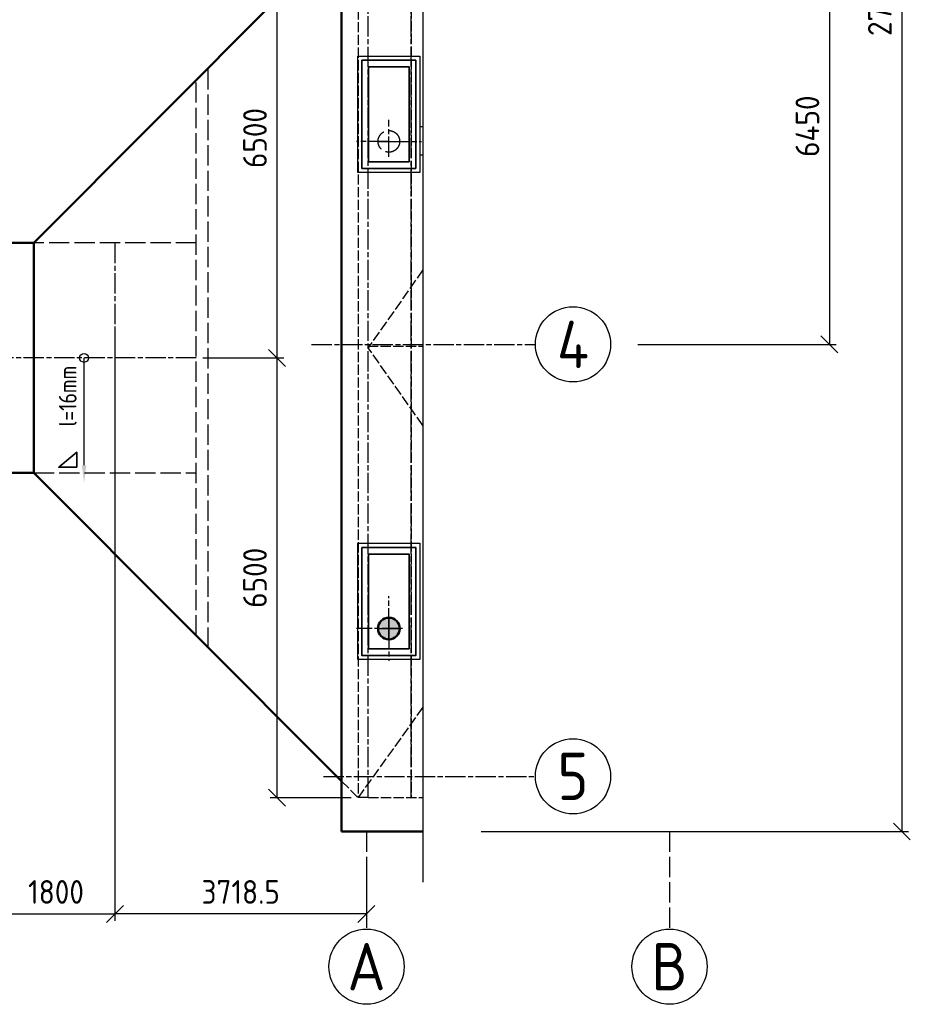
# Model space of a CAD drawing. Header units: millimetres. Extents: x -187295 to -99325, y -133089 to -73689.
# Tile 32 of 34: x -145980 to -132812, y -110280 to -95727. Entities that reach past the tile are written whole.
import ezdxf
from ezdxf.enums import TextEntityAlignment as Align

# ---------------------------------------------------------------- set-up
doc = ezdxf.new("R2010")
doc.units = ezdxf.units.MM
doc.header["$LTSCALE"] = 50
for name, pattern in [('AM_ISO02W050', [7.5, 6, -1.5]), ('AM_ISO02W050x2', [3.75, 3, -0.75]), ('AM_ISO08W050x2', [9, 6, -0.75, 1.5, -0.75])]:
    doc.linetypes.add(name, pattern=pattern)
for name, color, linetype, lineweight in [('AM_0', 7, 'Continuous', 50), ('AM_1', 40, 'Continuous', 35), ('AM_2', 140, 'Continuous', 25), ('AM_3', 6, 'AM_ISO02W050', 25), ('AM_4', 3, 'Continuous', 25), ('AM_5', 3, 'Continuous', 25), ('AM_6', 2, 'Continuous', 35), ('AM_7', 4, 'AM_ISO08W050x2', 25), ('AM_8', 1, 'Continuous', 25)]:
    doc.layers.add(name, color=color, linetype=linetype, lineweight=lineweight)
doc.styles.get("Standard").update_dxf_attribs({"font": 'ISOCP.SHX'})
doc.dimstyles.new('AM_ISO_ST$0', dxfattribs={"dimscale": 20, "dimtxt": 3.5, "dimasz": 2.5, "dimexe": 1, "dimexo": 1, "dimgap": 1.5, "dimtad": 1, "dimdec": 0, "dimdsep": 46, "dimtxsty": 'Standard', "dimblk": 'OBLIQUE', "dimblk1": 'OBLIQUE', "dimblk2": 'OBLIQUE', "dimsah": 1, "dimcen": 0, "dimclrd": 256, "dimclre": 256, "dimclrt": 2, "dimadec": 0, "dimazin": 0, "dimtp": 0.1, "dimtm": 0.1, "dimtfac": 0.71, "dimtdec": 0, "dimtmove": 0, "dimatfit": 3, "dimldrblk": 'OBLIQUE', "dimfxl": 0, "dimarcsym": 0})
doc.dimstyles.new('AM_ISO_ST-1zu1$0', dxfattribs={"dimtxt": 3.5, "dimasz": 2.5, "dimexe": 1, "dimexo": 1, "dimgap": 1.5, "dimtad": 1, "dimdec": 1, "dimdsep": 46, "dimtxsty": 'Standard', "dimblk": 'OBLIQUE', "dimcen": 0, "dimclrd": 256, "dimclre": 256, "dimclrt": 2, "dimadec": 1, "dimazin": 2, "dimtp": 0.1, "dimtm": 0.1, "dimtfac": 0.71, "dimtdec": 1, "dimtmove": 0, "dimatfit": 3, "dimfxl": 0, "dimlwd": -1, "dimlwe": -1, "dimarcsym": 0})

# ---------------------------------------------------------------- blocks, each defined once
blk = doc.blocks.new('_Oblique')
at = {"color": 0, "linetype": 'ByBlock', "lineweight": -2}
blk.add_line((-0.5, -0.5), (0.5, 0.5), dxfattribs=at)
blk = doc.blocks.new('*D139')
at = {"layer": 'AM_4', "lineweight": -2}
for p, q in [((-138764, -80426), (-132837, -80426)), ((-132937, -80426), (-132937, -107726)), ((-139157, -107726), (-132837, -107726))]:
    blk.add_line(p, q, dxfattribs=at)
at = {"layer": 'Defpoints', "color": 0}
for p in [(-138864, -80426), (-139257, -107726), (-132937, -107726)]:
    blk.add_point(p, dxfattribs=at)
at = {"layer": 'AM_4', "lineweight": -2, "xscale": 250, "yscale": 250, "zscale": 250}
for p, rotation in [((-132937, -80426), 90), ((-132937, -107726), 270)]:
    blk.add_blockref('_Oblique', p, dxfattribs=dict(at, rotation=rotation))
at = {"layer": 'AM_4', "color": 2, "insert": (-133262, -95424), "char_height": 350, "attachment_point": 5, "rotation": 90}
blk.add_mtext('27300', dxfattribs=at)
blk = doc.blocks.new('*D150')
at = {"layer": 'AM_5', "lineweight": -2}
for p, q in [((-141076, -94226), (-142276, -94226)), ((-142176, -94226), (-142176, -100726)), ((-143271, -100726), (-142076, -100726))]:
    blk.add_line(p, q, dxfattribs=at)
at = {"layer": 'Defpoints', "color": 0}
for p in [(-140976, -94226), (-143371, -100726), (-142176, -100726)]:
    blk.add_point(p, dxfattribs=at)
at = {"layer": 'AM_5', "lineweight": -2, "xscale": 250, "yscale": 250, "zscale": 250}
for p, rotation in [((-142176, -94226), 90), ((-142176, -100726), 270)]:
    blk.add_blockref('_Oblique', p, dxfattribs=dict(at, rotation=rotation))
at = {"layer": 'AM_5', "color": 2, "insert": (-142501, -97476), "char_height": 350, "attachment_point": 5, "rotation": 90}
blk.add_mtext('6500', dxfattribs=at)
blk = doc.blocks.new('*D151')
at = {"layer": 'AM_5', "lineweight": -2}
for p, q in [((-143271, -100726), (-142076, -100726)), ((-142176, -100726), (-142176, -107226)), ((-141077, -107226), (-142276, -107226))]:
    blk.add_line(p, q, dxfattribs=at)
at = {"layer": 'Defpoints', "color": 0}
for p in [(-143371, -100726), (-142176, -107226), (-140977, -107226)]:
    blk.add_point(p, dxfattribs=at)
at = {"layer": 'AM_5', "lineweight": -2, "xscale": 250, "yscale": 250, "zscale": 250}
for p, rotation in [((-142176, -100726), 90), ((-142176, -107226), 270)]:
    blk.add_blockref('_Oblique', p, dxfattribs=dict(at, rotation=rotation))
at = {"layer": 'AM_5', "color": 2, "insert": (-142501, -103976), "char_height": 350, "attachment_point": 5, "rotation": 90}
blk.add_mtext('6500', dxfattribs=at)
blk = doc.blocks.new('M_PFN_6')
at = {"color": 0, "linetype": 'ByBlock', "lineweight": -2}
blk.add_solid([(3.5, 0.46), (3.5, -0.46), (0, 0)], dxfattribs=at)
blk = doc.blocks.new('A$C46A60F3A')
at = {"layer": 'AM_2'}
blk.add_circle((556, 584), 556, dxfattribs=at)
at = {"layer": 'AM_6', "color": 30}
blk.add_attdef('A', text='', height=700, dxfattribs=at).set_placement((556, 584), align=Align.MIDDLE)
blk = doc.blocks.new('*D154')
at = {"layer": 'AM_5'}
for p, q in [((-136839, -94076), (-133908, -94076)), ((-134008, -94076), (-134008, -100526)), ((-136839, -100526), (-133908, -100526))]:
    blk.add_line(p, q, dxfattribs=at)
at = {"layer": 'Defpoints', "color": 0}
for p in [(-136939, -94076), (-136939, -100526), (-134008, -100526)]:
    blk.add_point(p, dxfattribs=at)
at = {"layer": 'AM_5', "xscale": 250, "yscale": 250, "zscale": 250}
for p, rotation in [((-134008, -94076), 90), ((-134008, -100526), 270)]:
    blk.add_blockref('_Oblique', p, dxfattribs=dict(at, rotation=rotation))
at = {"layer": 'AM_5', "color": 2, "insert": (-134333, -97301), "char_height": 350, "attachment_point": 5, "rotation": 90}
blk.add_mtext('6450', dxfattribs=at)
blk = doc.blocks.new('*D519')
at = {"layer": 'AM_5'}
for p, q in [((-144571, -100281), (-144571, -109044)), ((-140853, -108144), (-140853, -109044)), ((-140853, -108944), (-144571, -108944))]:
    blk.add_line(p, q, dxfattribs=at)
at = {"layer": 'Defpoints', "color": 0}
for p in [(-144571, -100181), (-140853, -108044), (-144571, -108944)]:
    blk.add_point(p, dxfattribs=at)
at = {"layer": 'AM_5', "xscale": 250, "yscale": 250, "zscale": 250, "rotation": 180}
blk.add_blockref('_Oblique', (-144571, -108944), dxfattribs=at)
at = {"layer": 'AM_5', "xscale": 250, "yscale": 250, "zscale": 250}
blk.add_blockref('_Oblique', (-140853, -108944), dxfattribs=at)
at = {"layer": 'AM_5', "color": 2, "insert": (-142712, -108619), "char_height": 350, "attachment_point": 5}
blk.add_mtext('3718.5', dxfattribs=at)
blk = doc.blocks.new('*D520')
at = {"layer": 'AM_5'}
for p, q in [((-146314, -102526), (-146314, -109044)), ((-144571, -105944), (-144571, -109044)), ((-146314, -108944), (-144571, -108944))]:
    blk.add_line(p, q, dxfattribs=at)
at = {"layer": 'Defpoints', "color": 0}
for p in [(-146314, -102426), (-144571, -105844), (-144571, -108944)]:
    blk.add_point(p, dxfattribs=at)
at = {"layer": 'AM_5', "xscale": 250, "yscale": 250, "zscale": 250, "rotation": 180}
blk.add_blockref('_Oblique', (-146314, -108944), dxfattribs=at)
at = {"layer": 'AM_5', "xscale": 250, "yscale": 250, "zscale": 250}
blk.add_blockref('_Oblique', (-144571, -108944), dxfattribs=at)
at = {"layer": 'AM_5', "color": 2, "insert": (-145443, -108619), "char_height": 350, "attachment_point": 5}
blk.add_mtext('1800', dxfattribs=at)

msp = doc.modelspace()

# ---------------------------------------------------------------- hatches: boundary and pattern name
at = {"layer": 'AM_8'}
h = msp.add_hatch(color=256, dxfattribs=at)
edge = h.paths.add_edge_path()
edge.add_arc((-140521.461, -104725.634), 160, 63.0198837, 348.5408441, ccw=False)
edge.add_arc((-140521.461, -104725.634), 160, -11.4591559, 63.0198837, ccw=False)

# ---------------------------------------------------------------- linework, layer by layer
at = {"layer": 'AM_0'}
for p, q in [((-141221.461, -107725.634), (-141221.461, -93575.634)), ((-145771.317, -99025.634), (-141221.461, -94463.232)), ((-146313.817, -99025.634), (-145771.317, -99025.634)), ((-145771.317, -102425.634), (-145771.317, -99025.634)), ((-146471.317, -102425.634), (-145771.317, -102425.634)), ((-145771.317, -102425.634), (-141221.461, -106980.371)), ((-140018.449, -107725.634), (-141221.461, -107725.634))]:
    msp.add_line(p, q, dxfattribs=at)
msp.add_circle((-140521.461, -104725.634), 160, dxfattribs=at)
at = {"layer": 'AM_1'}
for points in [[(-140918.961, -96325.634), (-140123.961, -96325.634), (-140123.961, -97925.634), (-140918.961, -97925.634)], [(-140821.461, -96425.634), (-140221.461, -96425.634), (-140221.461, -97825.634), (-140821.461, -97825.634)], [(-140918.961, -103525.634), (-140123.961, -103525.634), (-140123.961, -105125.634), (-140918.961, -105125.634)], [(-140821.461, -103625.634), (-140221.461, -103625.634), (-140221.461, -105025.634), (-140821.461, -105025.634)]]:
    msp.add_lwpolyline(points, close=True, dxfattribs=at)
at = {"layer": 'AM_1', "flags": 128}
msp.add_lwpolyline([(-145135.613, -102342.94), (-145135.613, -102120.126), (-145401.553, -102342.94)], close=True, dxfattribs=at)
at = {"layer": 'AM_2'}
msp.add_line((-140018.449, -97309.634), (-140066.457, -97309.634), dxfattribs=at)
for points in [[(-140978.961, -96265.634), (-140063.961, -96265.634), (-140063.961, -97985.634), (-140978.961, -97985.634)], [(-140978.961, -103465.634), (-140063.961, -103465.634), (-140063.961, -105185.634), (-140978.961, -105185.634)]]:
    msp.add_lwpolyline(points, close=True, dxfattribs=at)
msp.add_lwpolyline([(-140018.449, -97731.633), (-140066.457, -97731.633)], dxfattribs=at)
at = {"layer": 'AM_3', "linetype": 'AM_ISO02W050x2'}
for p, q in [((-140976.461, -94075.634), (-140976.461, -107225.634)), ((-140193.961, -94623.443), (-140193.961, -107225.634)), ((-140018.449, -99425.307), (-140826.461, -100575.634)), ((-140831.399, -100554.19), (-140018.449, -100554.19)), ((-140018.449, -101725.961), (-140826.461, -100575.634)), ((-140018.449, -105887.802), (-140976.542, -107225.553)), ((-141221.461, -106980.371), (-140976.461, -107225.634)), ((-140826.461, -107225.634), (-140976.461, -107225.634)), ((-140826.461, -107225.634), (-140018.449, -107225.634))]:
    msp.add_line(p, q, dxfattribs=at)
at = {"layer": 'AM_3', "linetype": 'AM_ISO08W050x2'}
msp.add_line((-140193.961, -107225.634), (-140193.961, -94623.443), dxfattribs=at)
at = {"layer": 'AM_3'}
for p, q in [((-143191.11, -105008.609), (-143191.311, -96438.514)), ((-143371.317, -104828.209), (-143371.317, -96619.016)), ((-143371.317, -99025.634), (-145771.317, -99025.634)), ((-145771.317, -102425.634), (-143371.317, -102425.634)), ((-140851.461, -107725.634), (-140851.461, -109167.268)), ((-136371.461, -107725.634), (-136371.461, -109167.268))]:
    msp.add_line(p, q, dxfattribs=at)
for centre in [(-140521.461, -97525.634), (-140521.461, -104725.634), (-140521.461, -104725.634)]:
    msp.add_circle(centre, 160, dxfattribs=at)
at = {"layer": 'AM_4'}
msp.add_line((-140732.461, -96325.634), (-140310.462, -96325.634), dxfattribs=at)
at = {"layer": 'AM_4', "flags": 128}
msp.add_lwpolyline([(-145028.137, -102311.585), (-145028.137, -100725.634), (-145028.137, -100725.634)], dxfattribs=at)
at = {"layer": 'AM_4'}
msp.add_circle((-145028.137, -100725.634), 65.64, dxfattribs=at)
at = {"layer": 'AM_5'}
msp.add_line((-140018.449, -94676.067), (-140018.449, -108474.215), dxfattribs=at)
at = {"layer": 'AM_7', "linetype": 'AM_ISO08W050x2'}
for p, q in [((-140826.461, -107225.634), (-140826.461, -93884.565)), ((-140521.461, -97525.634), (-141001.461, -97525.634)), ((-140521.461, -97525.634), (-140041.461, -97525.634)), ((-143371.317, -100725.634), (-146371.317, -100725.634)), ((-140521.461, -104725.634), (-140521.461, -104245.634)), ((-140320.012, -104725.634), (-141001.461, -104725.634)), ((-140521.461, -104725.634), (-140521.461, -105205.634))]:
    msp.add_line(p, q, dxfattribs=at)
at = {"layer": 'AM_7'}
for p, q in [((-140521.461, -97755.468), (-140521.461, -97209.161)), ((-140681.461, -97525.634), (-140361.461, -97525.634)), ((-144571.317, -99025.634), (-144571.317, -102425.634)), ((-141663.325, -100525.634), (-138354.99, -100525.634)), ((-140521.461, -104565.634), (-140521.461, -104885.634)), ((-140521.461, -104885.634), (-140521.461, -104565.634)), ((-140681.461, -104725.634), (-140361.461, -104725.634)), ((-140681.461, -104725.634), (-140361.461, -104725.634)), ((-141488.309, -106910.634), (-138354.99, -106910.634))]:
    msp.add_line(p, q, dxfattribs=at)

# ---------------------------------------------------------------- block references
at = {"layer": 'AM_4'}
for p, values in [((-138354.99, -101109.364), {'A': '4'}), ((-138354.99, -107494.364), {'A': '5'}), ((-141407.791, -110307.328), {'A': 'A'}), ((-136927.791, -110307.328), {'A': 'B'})]:
    msp.add_blockref('A$C46A60F3A', p, dxfattribs=at).add_auto_attribs(values)
at = {"layer": 'AM_4', "xscale": 75, "yscale": 75, "zscale": 75, "rotation": 90}
msp.add_blockref('M_PFN_6', (-145027.608, -102574.085), dxfattribs=at)

# ---------------------------------------------------------------- texts
at = {"layer": 'AM_6', "color": 3, "lineweight": 25, "width": 0.910714}
msp.add_text(' l=16mm', height=262.2375, rotation=90, dxfattribs=at).set_placement((-145270.118, -100842.038), align=Align.MIDDLE_RIGHT)

# ---------------------------------------------------------------- dimensions: what is measured, and where the dimension line sits
at = {"layer": 'AM_4'}
dim = msp.add_linear_dim(base=(-132936.648, -107725.634), p1=(-138864.179, -80425.634), p2=(-139256.521, -107725.634), angle=90, dimstyle='AM_ISO_ST$0', override={"dimscale": 100}, dxfattribs=at)
dim.commit()
dim.dimension.update_dxf_attribs({"geometry": '*D139', "text_midpoint": (-132936.648, -95423.606), "dimtype": 160})
at = {"layer": 'AM_5'}
for base, p1, p2, dimstyle, override, picture, middle in [((-134008.174, -100525.634), (-136938.589, -94075.634), (-136938.589, -100525.634), 'AM_ISO_ST-1zu1$0', {"dimscale": 100}, '*D154', (-134333.174, -97300.634)), ((-142176.461, -100725.634), (-140976.461, -94225.634), (-143371.317, -100725.634), 'AM_ISO_ST$0', {"dimscale": 100}, '*D150', (-142501.461, -97475.634)), ((-142176.461, -107225.553), (-143371.317, -100725.634), (-140976.542, -107225.553), 'AM_ISO_ST$0', {"dimscale": 100, "dimdec": 0}, '*D151', (-142501.461, -103975.594))]:
    dim = msp.add_linear_dim(base=base, p1=p1, p2=p2, angle=90, dimstyle=dimstyle, override=override, dxfattribs=at)
    dim.commit()
    dim.dimension.update_dxf_attribs({"geometry": picture, "text_midpoint": middle})
dim = msp.add_linear_dim(base=(-144571.317, -108943.632), p1=(-140852.817, -108043.632), p2=(-144571.317, -100181.314), dimstyle='AM_ISO_ST-1zu1$0', override={"dimscale": 100}, dxfattribs=at)
dim.commit()
dim.dimension.update_dxf_attribs({"geometry": '*D519', "text_midpoint": (-142712.067, -108618.632)})
dim = msp.add_linear_dim(base=(-144571.317, -108943.632), p1=(-146313.817, -102425.634), p2=(-144571.317, -105844.284), text='1800', dimstyle='AM_ISO_ST-1zu1$0', override={"dimscale": 100}, dxfattribs=at)
dim.commit()
dim.dimension.update_dxf_attribs({"geometry": '*D520', "text_midpoint": (-145442.567, -108618.632)})

doc.saveas('drawing.dxf')
